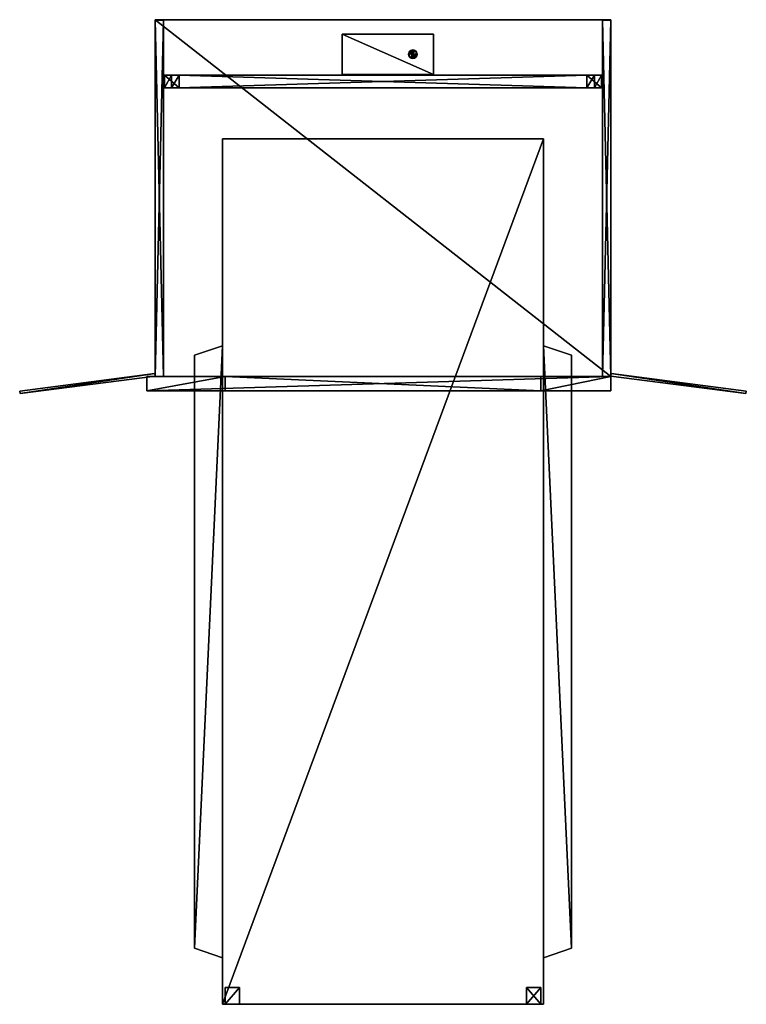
# Model space of a CAD drawing. Extents: x -3.57 to 3.57, y 0 to 9.67.
import ezdxf

# ---------------------------------------------------------------- set-up
doc = ezdxf.new("R2010")
doc.units = 0
doc.header["$MEASUREMENT"] = 0
doc.layers.get('0').update_dxf_attribs({"linetype": 'CONTINUOUS'})

# ---------------------------------------------------------------- blocks, each defined once
blk = doc.blocks.new('*U17')
at = {"color": 18}
for points in [[(-1.5497, 6.1657, -1.4914), (-2.317, 6.1657, -1.4914)], [(-2.317, 6.1657, -1.4914), (-2.317, 6.1657, 1.4914)], [(-2.317, 6.1657, 1.4914), (2.2372, 6.1657, 1.4914)], [(-2.317, 6.0246, -1.4914), (-2.317, 6.1657, -1.4914)], [(-2.317, 6.0246, 1.4914), (-2.317, 6.1657, 1.4914)], [(1.5497, 6.1657, -1.7676), (-1.5497, 6.1657, -1.7676)], [(-1.5497, 6.1657, -1.7676), (-1.5497, 6.1657, -1.4914)], [(-1.5497, 6.0246, -1.7676), (-1.5497, 6.1657, -1.7676)], [(-1.5497, 6.1657, -1.4914), (-1.5497, 6.0246, -1.4914)], [(2.2372, 6.1657, -1.4914), (1.5497, 6.1657, -1.4914)], [(1.5497, 6.1657, -1.4914), (1.5497, 6.1657, -1.7676)], [(1.5497, 6.0246, -1.4914), (1.5497, 6.1657, -1.4914)], [(1.5497, 6.0246, -1.7676), (1.5497, 6.1657, -1.7676)], [(2.2372, 6.1657, 1.4914), (2.2372, 6.1657, -1.4914)], [(2.2372, 6.1657, 1.4914), (2.2372, 6.0246, 1.4914)], [(2.2372, 6.0246, -1.4914), (2.2372, 6.1657, -1.4914)], [(2.2372, 6.0246, 1.4914), (-2.317, 6.0246, 1.4914)], [(-2.317, 6.0246, 1.4914), (-2.317, 6.0246, -1.4914)], [(-2.317, 6.0246, -1.4914), (-1.5497, 6.0246, -1.4914)], [(-1.5497, 6.0246, -1.4914), (-1.5497, 6.0246, -1.7676)], [(-1.5497, 6.0246, -1.7676), (1.5497, 6.0246, -1.7676)], [(1.5497, 6.0246, -1.7676), (1.5497, 6.0246, -1.4914)], [(1.5497, 6.0246, -1.4914), (2.2372, 6.0246, -1.4914)], [(2.2372, 6.0246, -1.4914), (2.2372, 6.0246, 1.4914)]]:
    blk.add_polyline3d(points, dxfattribs=at)
blk = doc.blocks.new('*U16')
blk.add_blockref('*U17', (0, 0))
at = {"color": 7}
mesh = blk.add_polyface(dxfattribs=at)
corners = [(2.2372, 6.1657, 1.4914), (2.2372, 6.1657, -1.4914), (1.5497, 6.1657, -1.4914), (1.5497, 6.1657, -1.7676), (-1.5497, 6.1657, -1.7676), (-1.5497, 6.1657, -1.4914), (-2.317, 6.1657, -1.4914), (-2.317, 6.1657, 1.4914), (2.2372, 6.0246, 1.4914), (-2.317, 6.0246, 1.4914), (-2.317, 6.0246, -1.4914), (-1.5497, 6.0246, -1.4914), (-1.5497, 6.0246, -1.7676), (1.5497, 6.0246, -1.7676), (1.5497, 6.0246, -1.4914), (2.2372, 6.0246, -1.4914), (2.2372, 6.1657, -1.4914), (2.2372, 6.1657, 1.4914), (2.2372, 6.0246, 1.4914), (2.2372, 6.0246, -1.4914), (1.5497, 6.1657, -1.4914), (2.2372, 6.1657, -1.4914), (2.2372, 6.0246, -1.4914), (1.5497, 6.0246, -1.4914), (1.5497, 6.1657, -1.7676), (1.5497, 6.1657, -1.4914), (1.5497, 6.0246, -1.4914), (1.5497, 6.0246, -1.7676), (-1.5497, 6.1657, -1.7676), (1.5497, 6.1657, -1.7676), (1.5497, 6.0246, -1.7676), (-1.5497, 6.0246, -1.7676), (-1.5497, 6.1657, -1.4914), (-1.5497, 6.1657, -1.7676), (-1.5497, 6.0246, -1.7676), (-1.5497, 6.0246, -1.4914), (-2.317, 6.1657, -1.4914), (-1.5497, 6.1657, -1.4914), (-1.5497, 6.0246, -1.4914), (-2.317, 6.0246, -1.4914), (-2.317, 6.1657, 1.4914), (-2.317, 6.1657, -1.4914), (-2.317, 6.0246, -1.4914), (-2.317, 6.0246, 1.4914), (2.2372, 6.1657, 1.4914), (-2.317, 6.1657, 1.4914), (-2.317, 6.0246, 1.4914), (2.2372, 6.0246, 1.4914)]
mesh.append_faces([[corners[k] for k in face] for face in [(0, 2, 5), (2, 0, 1), (7, 5, 6), (5, 7, 0), (2, 4, 5), (3, 4, 2), (12, 13, 14), (14, 8, 11), (8, 14, 15), (11, 9, 10), (9, 11, 8), (14, 11, 12), (16, 17, 18), (18, 19, 16), (20, 21, 23), (22, 23, 21), (24, 25, 26), (26, 27, 24), (28, 29, 30), (30, 31, 28), (32, 33, 34), (34, 35, 32), (36, 37, 39), (38, 39, 37), (40, 41, 42), (42, 43, 40), (44, 45, 46), (46, 47, 44)]], dxfattribs={"color": 7})
blk = doc.blocks.new('490')
blk.add_blockref('*U16', (0, 0))
blk = doc.blocks.new('*U20')
at = {"color": 18}
for points in [[(1.5743, 8.5, -1.7676), (-1.5743, 8.5, -1.7676)], [(-1.5743, 8.5, -1.7676), (-1.5743, 0, -1.7676)], [(-1.5743, 0, -2.4612), (-1.5743, 8.5, -2.4612)], [(-1.5743, 8.5, -2.4612), (1.5743, 8.5, -2.4612)], [(-1.5743, 8.5, -2.4612), (-1.5743, 8.5, -1.7676)], [(1.5743, 0, -1.7676), (1.5743, 8.5, -1.7676)], [(1.5743, 8.5, -2.4612), (1.5743, 0, -2.4612)], [(1.5743, 8.5, -2.4612), (1.5743, 8.5, -1.7676)], [(-1.5743, 0, -1.7676), (1.5743, 0, -1.7676)], [(1.5743, 0, -2.4612), (-1.5743, 0, -2.4612)], [(-1.5743, 0, -2.4612), (-1.5743, 0, -1.7676)], [(1.5743, 0, -1.7676), (1.5743, 0, -2.4612)]]:
    blk.add_polyline3d(points, dxfattribs=at)
blk = doc.blocks.new('*U19')
blk.add_blockref('*U20', (0, 0))
at = {"color": 7}
mesh = blk.add_polyface(dxfattribs=at)
corners = [(1.5743, 0, -1.7676), (1.5743, 8.5, -1.7676), (-1.5743, 8.5, -1.7676), (-1.5743, 0, -1.7676), (1.5743, 0, -2.4612), (-1.5743, 0, -2.4612), (-1.5743, 8.5, -2.4612), (1.5743, 8.5, -2.4612), (1.5743, 8.5, -1.7676), (1.5743, 0, -1.7676), (1.5743, 0, -2.4612), (1.5743, 8.5, -2.4612), (-1.5743, 8.5, -1.7676), (1.5743, 8.5, -1.7676), (1.5743, 8.5, -2.4612), (-1.5743, 8.5, -2.4612), (-1.5743, 0, -1.7676), (-1.5743, 8.5, -1.7676), (-1.5743, 8.5, -2.4612), (-1.5743, 0, -2.4612), (1.5743, 0, -1.7676), (-1.5743, 0, -1.7676), (-1.5743, 0, -2.4612), (1.5743, 0, -2.4612)]
mesh.append_faces([[corners[k] for k in face] for face in [(3, 0, 1), (1, 2, 3), (6, 7, 5), (4, 5, 7), (8, 9, 11), (10, 11, 9), (12, 13, 14), (14, 15, 12), (16, 17, 18), (18, 19, 16), (20, 21, 22), (22, 23, 20)]], dxfattribs={"color": 7})
blk = doc.blocks.new('493')
blk.add_blockref('*U19', (0, 0))
blk = doc.blocks.new('*U23')
at = {"color": 18}
for points in [[(2.2372, 9.6703, -1.4914), (-2.2372, 9.6703, -1.4914)], [(-2.2372, 9.6703, -1.4914), (-2.2372, 9.6703, -1.4081)], [(-2.2372, 9.6703, -1.4081), (2.2372, 9.6703, -1.4081)], [(2.2372, 9.6703, 1.4081), (-2.2372, 9.6703, 1.4081)], [(-2.2372, 9.6703, 1.4081), (-2.2372, 9.6703, 1.4914)], [(-2.2372, 9.6703, 1.4914), (2.2372, 9.6703, 1.4914)], [(-2.2372, 6.1657, -1.4914), (-2.2372, 9.6703, -1.4914)], [(-2.2372, 9.6703, -1.4081), (-2.2372, 6.1657, -1.4081)], [(-2.2372, 6.1657, 1.4081), (-2.2372, 9.6703, 1.4081)], [(-2.2372, 9.6703, 1.4914), (-2.2372, 6.1657, 1.4914)], [(2.2372, 9.6703, -1.4081), (2.2372, 9.6703, -1.4914)], [(2.2372, 9.6703, 1.4914), (2.2372, 9.6703, 1.4081)], [(2.2372, 9.6703, -1.4914), (2.2372, 6.1657, -1.4914)], [(2.2372, 6.1657, -1.4081), (2.2372, 9.6703, -1.4081)], [(2.2372, 9.6703, 1.4914), (2.2372, 6.1657, 1.4914)], [(2.2372, 6.1657, 1.4081), (2.2372, 9.6703, 1.4081)], [(2.2372, 6.1657, -1.4081), (-2.2372, 6.1657, -1.4081)], [(-2.2372, 6.1657, -1.4081), (-2.2372, 6.1657, -1.4914)], [(-2.2372, 6.1657, -1.4914), (2.2372, 6.1657, -1.4914)], [(2.2372, 6.1657, 1.4914), (-2.2372, 6.1657, 1.4914)], [(-2.2372, 6.1657, 1.4914), (-2.2372, 6.1657, 1.4081)], [(-2.2372, 6.1657, 1.4081), (2.2372, 6.1657, 1.4081)], [(2.2372, 6.1657, -1.4914), (2.2372, 6.1657, -1.4081)], [(2.2372, 6.1657, 1.4081), (2.2372, 6.1657, 1.4914)]]:
    blk.add_polyline3d(points, dxfattribs=at)
blk = doc.blocks.new('*U22')
blk.add_blockref('*U23', (0, 0))
at = {"color": 7}
mesh = blk.add_polyface(dxfattribs=at)
corners = [(2.2372, 9.6703, -1.4914), (-2.2372, 9.6703, -1.4914), (-2.2372, 9.6703, -1.4081), (2.2372, 9.6703, -1.4081), (2.2372, 9.6703, 1.4914), (2.2372, 9.6703, 1.4081), (-2.2372, 9.6703, 1.4081), (-2.2372, 9.6703, 1.4914), (2.2372, 6.1657, -1.4914), (2.2372, 6.1657, -1.4081), (-2.2372, 6.1657, -1.4081), (-2.2372, 6.1657, -1.4914), (2.2372, 6.1657, 1.4914), (-2.2372, 6.1657, 1.4914), (-2.2372, 6.1657, 1.4081), (2.2372, 6.1657, 1.4081), (-2.2372, 9.6703, -1.4914), (2.2372, 9.6703, -1.4914), (2.2372, 6.1657, -1.4914), (-2.2372, 6.1657, -1.4914), (-2.2372, 9.6703, -1.4081), (-2.2372, 9.6703, -1.4914), (-2.2372, 6.1657, -1.4914), (-2.2372, 6.1657, -1.4081), (2.2372, 9.6703, -1.4081), (-2.2372, 9.6703, -1.4081), (-2.2372, 6.1657, -1.4081), (2.2372, 6.1657, -1.4081), (2.2372, 9.6703, -1.4914), (2.2372, 9.6703, -1.4081), (2.2372, 6.1657, -1.4081), (2.2372, 6.1657, -1.4914), (2.2372, 9.6703, 1.4081), (2.2372, 9.6703, 1.4914), (2.2372, 6.1657, 1.4914), (2.2372, 6.1657, 1.4081), (-2.2372, 9.6703, 1.4081), (2.2372, 9.6703, 1.4081), (2.2372, 6.1657, 1.4081), (-2.2372, 6.1657, 1.4081), (-2.2372, 9.6703, 1.4914), (-2.2372, 9.6703, 1.4081), (-2.2372, 6.1657, 1.4081), (-2.2372, 6.1657, 1.4914), (2.2372, 9.6703, 1.4914), (-2.2372, 9.6703, 1.4914), (-2.2372, 6.1657, 1.4914), (2.2372, 6.1657, 1.4914)]
mesh.append_faces([[corners[k] for k in face] for face in [(3, 0, 2), (1, 2, 0), (4, 5, 6), (6, 7, 4), (10, 11, 9), (8, 9, 11), (13, 14, 15), (15, 12, 13), (16, 17, 18), (18, 19, 16), (20, 21, 22), (22, 23, 20), (24, 25, 27), (26, 27, 25), (28, 29, 30), (30, 31, 28), (32, 33, 35), (34, 35, 33), (36, 37, 38), (38, 39, 36), (40, 41, 43), (42, 43, 41), (44, 45, 47), (46, 47, 45)]], dxfattribs={"color": 7})
blk = doc.blocks.new('496')
blk.add_blockref('*U22', (0, 0))
blk = doc.blocks.new('*U26')
at = {"color": 18}
for points in [[(2.2408, 6.1938, 1.4914), (2.2377, 6.1696, 1.4914)], [(2.2377, 6.1696, -1.5467), (2.2408, 6.1938, -1.5467)], [(3.5658, 6.0228, 1.4914), (2.2408, 6.1938, 1.4914)], [(2.2408, 6.1938, -1.5467), (3.5658, 6.0228, -1.5467)], [(2.2408, 6.1938, -1.5467), (2.2408, 6.1938, 1.4914)], [(2.2377, 6.1696, 1.4914), (3.5629, 6, 1.4914)], [(3.5629, 6, -1.5467), (2.2377, 6.1696, -1.5467)], [(2.2377, 6.1696, 1.4914), (2.2377, 6.1696, -1.5467)], [(3.5629, 6, 1.4914), (3.5658, 6.0228, 1.4914)], [(3.5658, 6.0228, -1.5467), (3.5629, 6, -1.5467)], [(3.5629, 6, -1.5467), (3.5629, 6, 1.4914)], [(3.5658, 6.0228, 1.4914), (3.5658, 6.0228, -1.5467)]]:
    blk.add_polyline3d(points, dxfattribs=at)
blk = doc.blocks.new('*U25')
blk.add_blockref('*U26', (0, 0))
at = {"color": 7}
mesh = blk.add_polyface(dxfattribs=at)
corners = [(3.5658, 6.0228, 1.4914), (2.2408, 6.1938, 1.4914), (2.2377, 6.1696, 1.4914), (3.5629, 6, 1.4914), (3.5658, 6.0228, -1.5467), (3.5629, 6, -1.5467), (2.2377, 6.1696, -1.5467), (2.2408, 6.1938, -1.5467), (2.2408, 6.1938, 1.4914), (3.5658, 6.0228, 1.4914), (3.5658, 6.0228, -1.5467), (2.2408, 6.1938, -1.5467), (2.2377, 6.1696, 1.4914), (2.2408, 6.1938, 1.4914), (2.2408, 6.1938, -1.5467), (2.2377, 6.1696, -1.5467), (3.5629, 6, 1.4914), (2.2377, 6.1696, 1.4914), (2.2377, 6.1696, -1.5467), (3.5629, 6, -1.5467), (3.5658, 6.0228, 1.4914), (3.5629, 6, 1.4914), (3.5629, 6, -1.5467), (3.5658, 6.0228, -1.5467)]
mesh.append_faces([[corners[k] for k in face] for face in [(3, 0, 1), (1, 2, 3), (6, 7, 5), (4, 5, 7), (8, 9, 10), (10, 11, 8), (12, 13, 15), (14, 15, 13), (16, 17, 18), (18, 19, 16), (20, 21, 23), (22, 23, 21)]], dxfattribs={"color": 7})
blk = doc.blocks.new('499')
blk.add_blockref('*U25', (0, 0))
blk = doc.blocks.new('*U29')
at = {"color": 18}
for points in [[(-1.4086, 0.1657, 1.0274), (-1.5497, 0.1657, 1.0274)], [(-1.5497, 0.1657, 1.0274), (-1.5497, 0, 1.0274)], [(-1.5497, 0, -1.7676), (-1.5497, 0.1657, -1.7676)], [(-1.5497, 0.1657, -1.7676), (-1.4086, 0.1657, -1.7676)], [(-1.5497, 0.1657, -1.7676), (-1.5497, 0.1657, 1.0274)], [(-1.4086, 0, 1.0274), (-1.4086, 0.1657, 1.0274)], [(-1.4086, 0.1657, -1.7676), (-1.4086, 0, -1.7676)], [(-1.4086, 0.1657, 1.0274), (-1.4086, 0.1657, -1.7676)], [(1.4086, 0.1657, 1.0274), (1.4086, 0, 1.0274)], [(1.5497, 0.1657, 1.0274), (1.4086, 0.1657, 1.0274)], [(1.4086, 0.1657, -1.7676), (1.5497, 0.1657, -1.7676)], [(1.4086, 0, -1.7676), (1.4086, 0.1657, -1.7676)], [(1.4086, 0.1657, 1.0274), (1.4086, 0.1657, -1.7676)], [(1.5497, 0, 1.0274), (1.5497, 0.1657, 1.0274)], [(1.5497, 0.1657, -1.7676), (1.5497, 0, -1.7676)], [(1.5497, 0.1657, -1.7676), (1.5497, 0.1657, 1.0274)], [(-1.5497, 0, 1.0274), (-1.4086, 0, 1.0274)], [(-1.4086, 0, -1.7676), (-1.5497, 0, -1.7676)], [(-1.5497, 0, -1.7676), (-1.5497, 0, 1.0274)], [(-1.4086, 0, -1.7676), (-1.4086, 0, 1.0274)], [(1.4086, 0, 1.0274), (1.5497, 0, 1.0274)], [(1.5497, 0, -1.7676), (1.4086, 0, -1.7676)], [(1.4086, 0, -1.7676), (1.4086, 0, 1.0274)], [(1.5497, 0, -1.7676), (1.5497, 0, 1.0274)]]:
    blk.add_polyline3d(points, dxfattribs=at)
blk = doc.blocks.new('*U28')
blk.add_blockref('*U29', (0, 0))
at = {"color": 7}
mesh = blk.add_polyface(dxfattribs=at)
corners = [(1.4086, 0.1657, 1.0274), (1.4086, 0, 1.0274), (1.5497, 0, 1.0274), (1.5497, 0.1657, 1.0274), (-1.4086, 0.1657, 1.0274), (-1.5497, 0.1657, 1.0274), (-1.5497, 0, 1.0274), (-1.4086, 0, 1.0274), (1.4086, 0.1657, -1.7676), (1.5497, 0.1657, -1.7676), (1.5497, 0, -1.7676), (1.4086, 0, -1.7676), (-1.4086, 0.1657, -1.7676), (-1.4086, 0, -1.7676), (-1.5497, 0, -1.7676), (-1.5497, 0.1657, -1.7676), (1.4086, 0, 1.0274), (1.4086, 0.1657, 1.0274), (1.4086, 0.1657, -1.7676), (1.4086, 0, -1.7676), (1.5497, 0, 1.0274), (1.4086, 0, 1.0274), (1.4086, 0, -1.7676), (1.5497, 0, -1.7676), (1.5497, 0.1657, 1.0274), (1.5497, 0, 1.0274), (1.5497, 0, -1.7676), (1.5497, 0.1657, -1.7676), (1.4086, 0.1657, 1.0274), (1.5497, 0.1657, 1.0274), (1.5497, 0.1657, -1.7676), (1.4086, 0.1657, -1.7676), (-1.5497, 0.1657, 1.0274), (-1.4086, 0.1657, 1.0274), (-1.4086, 0.1657, -1.7676), (-1.5497, 0.1657, -1.7676), (-1.5497, 0, 1.0274), (-1.5497, 0.1657, 1.0274), (-1.5497, 0.1657, -1.7676), (-1.5497, 0, -1.7676), (-1.4086, 0, 1.0274), (-1.5497, 0, 1.0274), (-1.5497, 0, -1.7676), (-1.4086, 0, -1.7676), (-1.4086, 0.1657, 1.0274), (-1.4086, 0, 1.0274), (-1.4086, 0, -1.7676), (-1.4086, 0.1657, -1.7676)]
mesh.append_faces([[corners[k] for k in face] for face in [(3, 0, 2), (1, 2, 0), (4, 5, 6), (6, 7, 4), (10, 11, 9), (8, 9, 11), (13, 14, 12), (15, 12, 14), (16, 17, 18), (18, 19, 16), (20, 21, 22), (22, 23, 20), (24, 25, 26), (26, 27, 24), (28, 29, 30), (30, 31, 28), (32, 33, 34), (34, 35, 32), (36, 37, 39), (38, 39, 37), (40, 41, 43), (42, 43, 41), (44, 45, 47), (46, 47, 45)]], dxfattribs={"color": 7})
blk = doc.blocks.new('502')
blk.add_blockref('*U28', (0, 0))
blk = doc.blocks.new('*U32')
at = {"color": 18}
for points in [[(1.8505, 6.3764, -1.8536), (1.5743, 6.4661, -1.8536)], [(1.5743, 6.4661, -1.8536), (1.5743, 0.4557, -1.8536)], [(1.5743, 0.4557, -2.0443), (1.5743, 6.4661, -2.0443)], [(1.5743, 6.4661, -2.0443), (1.8505, 6.3764, -2.0443)], [(1.5743, 6.4661, -2.0443), (1.5743, 6.4661, -1.8536)], [(1.8505, 0.5524, -1.8536), (1.8505, 6.3764, -1.8536)], [(1.8505, 6.3764, -2.0443), (1.8505, 0.5524, -2.0443)], [(1.8505, 6.3764, -2.0443), (1.8505, 6.3764, -1.8536)], [(1.5743, 0.4557, -1.8536), (1.8505, 0.5524, -1.8536)], [(1.8505, 0.5524, -2.0443), (1.5743, 0.4557, -2.0443)], [(1.8505, 0.5524, -2.0443), (1.8505, 0.5524, -1.8536)], [(1.5743, 0.4557, -1.8536), (1.5743, 0.4557, -2.0443)]]:
    blk.add_polyline3d(points, dxfattribs=at)
blk = doc.blocks.new('*U31')
blk.add_blockref('*U32', (0, 0))
at = {"color": 7}
mesh = blk.add_polyface(dxfattribs=at)
corners = [(1.5743, 0.4557, -1.8536), (1.8505, 0.5524, -1.8536), (1.8505, 6.3764, -1.8536), (1.5743, 6.4661, -1.8536), (1.5743, 0.4557, -2.0443), (1.5743, 6.4661, -2.0443), (1.8505, 6.3764, -2.0443), (1.8505, 0.5524, -2.0443), (1.8505, 0.5524, -1.8536), (1.5743, 0.4557, -1.8536), (1.5743, 0.4557, -2.0443), (1.8505, 0.5524, -2.0443), (1.8505, 6.3764, -1.8536), (1.8505, 0.5524, -1.8536), (1.8505, 0.5524, -2.0443), (1.8505, 6.3764, -2.0443), (1.5743, 6.4661, -1.8536), (1.8505, 6.3764, -1.8536), (1.8505, 6.3764, -2.0443), (1.5743, 6.4661, -2.0443), (1.5743, 0.4557, -1.8536), (1.5743, 6.4661, -1.8536), (1.5743, 6.4661, -2.0443), (1.5743, 0.4557, -2.0443)]
mesh.append_faces([[corners[k] for k in face] for face in [(0, 1, 3), (2, 3, 1), (5, 6, 7), (7, 4, 5), (8, 9, 11), (10, 11, 9), (12, 13, 15), (14, 15, 13), (16, 17, 19), (18, 19, 17), (20, 21, 22), (22, 23, 20)]], dxfattribs={"color": 7})
blk = doc.blocks.new('505')
blk.add_blockref('*U31', (0, 0))
blk = doc.blocks.new('*U35')
at = {"color": 18}
for points in [[(-1.5743, 6.4661, -1.8536), (-1.8505, 6.3764, -1.8536)], [(-1.8505, 6.3764, -2.0443), (-1.5743, 6.4661, -2.0443)], [(-1.5743, 0.4557, -1.8536), (-1.5743, 6.4661, -1.8536)], [(-1.5743, 6.4661, -2.0443), (-1.5743, 0.4557, -2.0443)], [(-1.5743, 6.4661, -1.8536), (-1.5743, 6.4661, -2.0443)], [(-1.8505, 6.3764, -1.8536), (-1.8505, 0.5524, -1.8536)], [(-1.8505, 0.5524, -2.0443), (-1.8505, 6.3764, -2.0443)], [(-1.8505, 6.3764, -1.8536), (-1.8505, 6.3764, -2.0443)], [(-1.8505, 0.5524, -1.8536), (-1.5743, 0.4557, -1.8536)], [(-1.5743, 0.4557, -2.0443), (-1.8505, 0.5524, -2.0443)], [(-1.8505, 0.5524, -1.8536), (-1.8505, 0.5524, -2.0443)], [(-1.5743, 0.4557, -2.0443), (-1.5743, 0.4557, -1.8536)]]:
    blk.add_polyline3d(points, dxfattribs=at)
blk = doc.blocks.new('*U34')
blk.add_blockref('*U35', (0, 0))
at = {"color": 7}
mesh = blk.add_polyface(dxfattribs=at)
corners = [(-1.5743, 0.4557, -1.8536), (-1.5743, 6.4661, -1.8536), (-1.8505, 6.3764, -1.8536), (-1.8505, 0.5524, -1.8536), (-1.5743, 0.4557, -2.0443), (-1.8505, 0.5524, -2.0443), (-1.8505, 6.3764, -2.0443), (-1.5743, 6.4661, -2.0443), (-1.5743, 6.4661, -1.8536), (-1.5743, 0.4557, -1.8536), (-1.5743, 0.4557, -2.0443), (-1.5743, 6.4661, -2.0443), (-1.8505, 6.3764, -1.8536), (-1.5743, 6.4661, -1.8536), (-1.5743, 6.4661, -2.0443), (-1.8505, 6.3764, -2.0443), (-1.8505, 0.5524, -1.8536), (-1.8505, 6.3764, -1.8536), (-1.8505, 6.3764, -2.0443), (-1.8505, 0.5524, -2.0443), (-1.5743, 0.4557, -1.8536), (-1.8505, 0.5524, -1.8536), (-1.8505, 0.5524, -2.0443), (-1.5743, 0.4557, -2.0443)]
mesh.append_faces([[corners[k] for k in face] for face in [(3, 0, 1), (1, 2, 3), (6, 7, 5), (4, 5, 7), (8, 9, 10), (10, 11, 8), (12, 13, 14), (14, 15, 12), (16, 17, 18), (18, 19, 16), (20, 21, 23), (22, 23, 21)]], dxfattribs={"color": 7})
blk = doc.blocks.new('508')
blk.add_blockref('*U34', (0, 0))
blk = doc.blocks.new('*U38')
at = {"color": 18}
for points in [[(0.4947, 9.5269, -1.3977), (-0.4012, 9.5269, -1.3977)], [(-0.4012, 9.5269, -1.3977), (-0.4012, 9.1311, -1.3977)], [(-0.4012, 9.1311, -1.4081), (-0.4012, 9.5269, -1.4081)], [(-0.4012, 9.5269, -1.4081), (0.4947, 9.5269, -1.4081)], [(-0.4012, 9.5269, -1.4081), (-0.4012, 9.5269, -1.3977)], [(0.4947, 9.1311, -1.3977), (0.4947, 9.5269, -1.3977)], [(0.4947, 9.5269, -1.4081), (0.4947, 9.1311, -1.4081)], [(0.4947, 9.5269, -1.3977), (0.4947, 9.5269, -1.4081)], [(-0.4012, 9.1311, -1.3977), (0.4947, 9.1311, -1.3977)], [(0.4947, 9.1311, -1.4081), (-0.4012, 9.1311, -1.4081)], [(-0.4012, 9.1311, -1.4081), (-0.4012, 9.1311, -1.3977)], [(0.4947, 9.1311, -1.4081), (0.4947, 9.1311, -1.3977)]]:
    blk.add_polyline3d(points, dxfattribs=at)
blk = doc.blocks.new('*U37')
blk.add_blockref('*U38', (0, 0))
at = {"color": 9}
mesh = blk.add_polyface(dxfattribs=at)
corners = [(0.4947, 9.5269, -1.3977), (-0.4012, 9.5269, -1.3977), (-0.4012, 9.1311, -1.3977), (0.4947, 9.1311, -1.3977), (0.4947, 9.5269, -1.4081), (0.4947, 9.1311, -1.4081), (-0.4012, 9.1311, -1.4081), (-0.4012, 9.5269, -1.4081), (-0.4012, 9.5269, -1.3977), (0.4947, 9.5269, -1.3977), (0.4947, 9.5269, -1.4081), (-0.4012, 9.5269, -1.4081), (-0.4012, 9.1311, -1.3977), (-0.4012, 9.5269, -1.3977), (-0.4012, 9.5269, -1.4081), (-0.4012, 9.1311, -1.4081), (0.4947, 9.1311, -1.3977), (-0.4012, 9.1311, -1.3977), (-0.4012, 9.1311, -1.4081), (0.4947, 9.1311, -1.4081), (0.4947, 9.5269, -1.3977), (0.4947, 9.1311, -1.3977), (0.4947, 9.1311, -1.4081), (0.4947, 9.5269, -1.4081)]
mesh.append_faces([[corners[k] for k in face] for face in [(3, 0, 1), (1, 2, 3), (6, 7, 5), (4, 5, 7), (8, 9, 10), (10, 11, 8), (12, 13, 14), (14, 15, 12), (16, 17, 18), (18, 19, 16), (20, 21, 22), (22, 23, 20)]], dxfattribs={"color": 9})
blk = doc.blocks.new('511')
blk.add_blockref('*U37', (0, 0))
blk = doc.blocks.new('*U41')
at = {"color": 18}
for points in [[(0.2512, 9.3321, -1.3647), (0.2512, 9.3321, -1.3977)], [(0.3346, 9.3321, -1.3977), (0.3346, 9.3321, -1.3647)]]:
    blk.add_polyline3d(points, dxfattribs=at)
at = {"color": 18, "extrusion": (0, 0, -1)}
for start, end in [(359.99957, 180.00043), (180.00088, 359.99912)]:
    blk.add_arc((-0.2929, 9.3321, 1.3647), 0.0417, start, end, dxfattribs=at)
at = {"color": 18}
for start, end in [(359.99957, 180.00043), (180.00088, 359.99912)]:
    blk.add_arc((0.2929, 9.3321, -1.3977), 0.0417, start, end, dxfattribs=at)
blk = doc.blocks.new('*U40')
blk.add_blockref('*U41', (0, 0))
at = {"color": 12}
mesh = blk.add_polyface(dxfattribs=at)
corners = [(0.3037, 9.2919, -1.3647), (0.3137, 9.296, -1.3647), (0.3224, 9.3026, -1.3647), (0.329, 9.3113, -1.3647), (0.3331, 9.3213, -1.3647), (0.3346, 9.3321, -1.3647), (0.3331, 9.3429, -1.3647), (0.329, 9.3529, -1.3647), (0.3224, 9.3616, -1.3647), (0.3137, 9.3682, -1.3647), (0.3037, 9.3724, -1.3647), (0.2929, 9.3738, -1.3647), (0.2821, 9.3724, -1.3647), (0.2721, 9.3682, -1.3647), (0.2634, 9.3616, -1.3647), (0.2568, 9.3529, -1.3647), (0.2526, 9.3429, -1.3647), (0.2512, 9.3321, -1.3647), (0.2526, 9.3213, -1.3647), (0.2568, 9.3113, -1.3647), (0.2634, 9.3026, -1.3647), (0.2721, 9.296, -1.3647), (0.2821, 9.2919, -1.3647), (0.2929, 9.2904, -1.3647), (0.3037, 9.3724, -1.3977), (0.3137, 9.3682, -1.3977), (0.3224, 9.3616, -1.3977), (0.329, 9.3529, -1.3977), (0.3331, 9.3429, -1.3977), (0.3346, 9.3321, -1.3977), (0.3331, 9.3213, -1.3977), (0.329, 9.3113, -1.3977), (0.3224, 9.3026, -1.3977), (0.3137, 9.296, -1.3977), (0.3037, 9.2919, -1.3977), (0.2929, 9.2904, -1.3977), (0.2821, 9.2919, -1.3977), (0.2721, 9.296, -1.3977), (0.2634, 9.3026, -1.3977), (0.2568, 9.3113, -1.3977), (0.2526, 9.3213, -1.3977), (0.2512, 9.3321, -1.3977), (0.2526, 9.3429, -1.3977), (0.2568, 9.3529, -1.3977), (0.2634, 9.3616, -1.3977), (0.2721, 9.3682, -1.3977), (0.2821, 9.3724, -1.3977), (0.2929, 9.3738, -1.3977), (0.2512, 9.3321, -1.3977), (0.2526, 9.3213, -1.3977), (0.2568, 9.3113, -1.3977), (0.2634, 9.3026, -1.3977), (0.2721, 9.296, -1.3977), (0.2821, 9.2919, -1.3977), (0.2929, 9.2904, -1.3977), (0.3037, 9.2919, -1.3977), (0.3137, 9.296, -1.3977), (0.3224, 9.3026, -1.3977), (0.329, 9.3113, -1.3977), (0.3331, 9.3213, -1.3977), (0.3346, 9.3321, -1.3977), (0.3346, 9.3321, -1.3647), (0.3331, 9.3213, -1.3647), (0.329, 9.3113, -1.3647), (0.3224, 9.3026, -1.3647), (0.3137, 9.296, -1.3647), (0.3037, 9.2919, -1.3647), (0.2929, 9.2904, -1.3647), (0.2821, 9.2919, -1.3647), (0.2721, 9.296, -1.3647), (0.2634, 9.3026, -1.3647), (0.2568, 9.3113, -1.3647), (0.2526, 9.3213, -1.3647), (0.2512, 9.3321, -1.3647), (0.2526, 9.3429, -1.3647), (0.2568, 9.3529, -1.3647), (0.2634, 9.3616, -1.3647), (0.2721, 9.3682, -1.3647), (0.2821, 9.3724, -1.3647), (0.2929, 9.3738, -1.3647), (0.3037, 9.3724, -1.3647), (0.3137, 9.3682, -1.3647), (0.3224, 9.3616, -1.3647), (0.329, 9.3529, -1.3647), (0.3331, 9.3429, -1.3647), (0.3346, 9.3321, -1.3647), (0.3346, 9.3321, -1.3977), (0.3331, 9.3429, -1.3977), (0.329, 9.3529, -1.3977), (0.3224, 9.3616, -1.3977), (0.3137, 9.3682, -1.3977), (0.3037, 9.3724, -1.3977), (0.2929, 9.3738, -1.3977), (0.2821, 9.3724, -1.3977), (0.2721, 9.3682, -1.3977), (0.2634, 9.3616, -1.3977), (0.2568, 9.3529, -1.3977), (0.2526, 9.3429, -1.3977)]
mesh.append_faces([[corners[k] for k in face] for face in [(0, 1, 2), (0, 2, 5), (5, 2, 4), (4, 2, 3), (0, 5, 6), (0, 6, 7), (0, 7, 10), (10, 7, 8), (10, 8, 9), (0, 10, 12), (12, 10, 11), (0, 12, 22), (22, 12, 19), (19, 12, 17), (17, 12, 14), (14, 12, 13), (17, 14, 16), (16, 14, 15), (19, 17, 18), (22, 19, 20), (22, 20, 21), (0, 22, 23), (24, 25, 26), (24, 26, 27), (24, 27, 34), (34, 27, 28), (34, 28, 29), (34, 29, 32), (32, 29, 30), (32, 30, 31), (34, 32, 33), (24, 34, 46), (46, 34, 36), (36, 34, 35), (46, 36, 39), (39, 36, 38), (38, 36, 37), (46, 39, 41), (41, 39, 40), (46, 41, 44), (44, 41, 42), (44, 42, 43), (46, 44, 45), (24, 46, 47), (48, 49, 72), (72, 49, 71), (71, 49, 50), (71, 50, 70), (70, 50, 51), (70, 51, 69), (69, 51, 52), (69, 52, 68), (68, 52, 53), (68, 53, 67), (67, 53, 54), (67, 54, 66), (66, 54, 55), (66, 55, 65), (65, 55, 56), (65, 56, 64), (64, 56, 57), (64, 57, 63), (63, 57, 58), (63, 58, 62), (62, 58, 59), (62, 59, 61), (61, 59, 60), (48, 72, 73), (48, 73, 97), (97, 73, 74), (97, 74, 96), (96, 74, 75), (96, 75, 95), (95, 75, 76), (95, 76, 94), (94, 76, 77), (94, 77, 93), (93, 77, 78), (93, 78, 92), (92, 78, 79), (92, 79, 91), (91, 79, 80), (91, 80, 90), (90, 80, 81), (90, 81, 89), (89, 81, 82), (89, 82, 88), (88, 82, 83), (88, 83, 87), (87, 83, 84), (87, 84, 86), (86, 84, 85)]], dxfattribs={"color": 12})
blk = doc.blocks.new('514')
blk.add_blockref('*U40', (0, 0))
blk = doc.blocks.new('*U44')
at = {"color": 18}
for points in [[(-2.2408, 6.1938, 1.4914), (-3.5658, 6.0228, 1.4914)], [(-3.5658, 6.0228, -1.5467), (-2.2408, 6.1938, -1.5467)], [(-2.2377, 6.1696, 1.4914), (-2.2408, 6.1938, 1.4914)], [(-2.2408, 6.1938, -1.5467), (-2.2377, 6.1696, -1.5467)], [(-2.2408, 6.1938, 1.4914), (-2.2408, 6.1938, -1.5467)], [(-3.5629, 6, 1.4914), (-2.2377, 6.1696, 1.4914)], [(-2.2377, 6.1696, -1.5467), (-3.5629, 6, -1.5467)], [(-2.2377, 6.1696, -1.5467), (-2.2377, 6.1696, 1.4914)], [(-3.5658, 6.0228, 1.4914), (-3.5629, 6, 1.4914)], [(-3.5629, 6, -1.5467), (-3.5658, 6.0228, -1.5467)], [(-3.5658, 6.0228, -1.5467), (-3.5658, 6.0228, 1.4914)], [(-3.5629, 6, 1.4914), (-3.5629, 6, -1.5467)]]:
    blk.add_polyline3d(points, dxfattribs=at)
blk = doc.blocks.new('*U43')
blk.add_blockref('*U44', (0, 0))
at = {"color": 7}
mesh = blk.add_polyface(dxfattribs=at)
corners = [(-3.5658, 6.0228, 1.4914), (-3.5629, 6, 1.4914), (-2.2377, 6.1696, 1.4914), (-2.2408, 6.1938, 1.4914), (-3.5658, 6.0228, -1.5467), (-2.2408, 6.1938, -1.5467), (-2.2377, 6.1696, -1.5467), (-3.5629, 6, -1.5467), (-3.5629, 6, 1.4914), (-3.5658, 6.0228, 1.4914), (-3.5658, 6.0228, -1.5467), (-3.5629, 6, -1.5467), (-2.2377, 6.1696, 1.4914), (-3.5629, 6, 1.4914), (-3.5629, 6, -1.5467), (-2.2377, 6.1696, -1.5467), (-2.2408, 6.1938, 1.4914), (-2.2377, 6.1696, 1.4914), (-2.2377, 6.1696, -1.5467), (-2.2408, 6.1938, -1.5467), (-3.5658, 6.0228, 1.4914), (-2.2408, 6.1938, 1.4914), (-2.2408, 6.1938, -1.5467), (-3.5658, 6.0228, -1.5467)]
mesh.append_faces([[corners[k] for k in face] for face in [(3, 0, 1), (1, 2, 3), (6, 7, 5), (4, 5, 7), (8, 9, 11), (10, 11, 9), (12, 13, 15), (14, 15, 13), (16, 17, 18), (18, 19, 16), (20, 21, 22), (22, 23, 20)]], dxfattribs={"color": 7})
blk = doc.blocks.new('517')
blk.add_blockref('*U43', (0, 0))
blk = doc.blocks.new('489')
for name in ['496', '511', '514', '493', '508', '505', '517', '499', '490', '502']:
    blk.add_blockref(name, (0, 0))
blk = doc.blocks.new('488')
blk.add_blockref('489', (0, 0))
blk = doc.blocks.new('487')
blk.add_blockref('488', (0, 0))
blk = doc.blocks.new('*U4')
at = {"color": 18}
for points in [[(-1.408, 3.5, -0.0417), (1.408, 3.5, -0.0417)], [(-1.408, 3.5, 0.0417), (-1.408, 3.5, -0.0417)], [(1.408, 3.5, 0.0417), (-1.408, 3.5, 0.0417)], [(-1.408, 3.5, -0.0417), (-1.408, 0, -0.0417)], [(-1.408, 3.5, 0.0417), (-1.408, 0, 0.0417)], [(1.408, 3.5, -0.0417), (1.408, 3.5, 0.0417)], [(1.408, 0, -0.0417), (1.408, 3.5, -0.0417)], [(1.408, 3.5, 0.0417), (1.408, 0, 0.0417)], [(1.408, 0, 0.0417), (-1.408, 0, 0.0417)], [(-1.408, 0, 0.0417), (-1.408, 0, -0.0417)], [(-1.408, 0, -0.0417), (1.408, 0, -0.0417)], [(1.408, 0, -0.0417), (1.408, 0, 0.0417)]]:
    blk.add_polyline3d(points, dxfattribs=at)
blk = doc.blocks.new('*U3')
blk.add_blockref('*U4', (0, 0))
at = {"color": 7}
mesh = blk.add_polyface(dxfattribs=at)
corners = [(1.408, 3.5, -0.0417), (-1.408, 3.5, -0.0417), (-1.408, 3.5, 0.0417), (1.408, 3.5, 0.0417), (1.408, 0, -0.0417), (1.408, 0, 0.0417), (-1.408, 0, 0.0417), (-1.408, 0, -0.0417), (-1.408, 3.5, -0.0417), (1.408, 3.5, -0.0417), (1.408, 0, -0.0417), (-1.408, 0, -0.0417), (-1.408, 3.5, 0.0417), (-1.408, 3.5, -0.0417), (-1.408, 0, -0.0417), (-1.408, 0, 0.0417), (1.408, 3.5, 0.0417), (-1.408, 3.5, 0.0417), (-1.408, 0, 0.0417), (1.408, 0, 0.0417), (1.408, 3.5, -0.0417), (1.408, 3.5, 0.0417), (1.408, 0, 0.0417), (1.408, 0, -0.0417)]
mesh.append_faces([[corners[k] for k in face] for face in [(3, 0, 1), (1, 2, 3), (6, 7, 4), (4, 5, 6), (8, 9, 10), (10, 11, 8), (12, 13, 15), (14, 15, 13), (16, 17, 18), (18, 19, 16), (20, 21, 23), (22, 23, 21)]], dxfattribs={"color": 7})
blk = doc.blocks.new('_INCLUDE_LIBRARY_477')
blk.add_blockref('*U3', (0, 0))
blk = doc.blocks.new('523')
at = {"extrusion": (-1, 0, -5.32907e-15), "rotation": 90}
blk.add_blockref('_INCLUDE_LIBRARY_477', (-6.1657, 0, 2.1955), dxfattribs=at)
blk = doc.blocks.new('*U7')
at = {"color": 18}
for points in [[(-1.408, 3.5, -0.0417), (1.408, 3.5, -0.0417)], [(-1.408, 3.5, 0.0417), (-1.408, 3.5, -0.0417)], [(1.408, 3.5, 0.0417), (-1.408, 3.5, 0.0417)], [(-1.408, 0, 0.0417), (-1.408, 3.5, 0.0417)], [(-1.408, 0, -0.0417), (-1.408, 3.5, -0.0417)], [(1.408, 3.5, -0.0417), (1.408, 3.5, 0.0417)], [(1.408, 3.5, 0.0417), (1.408, 0, 0.0417)], [(1.408, 0, -0.0417), (1.408, 3.5, -0.0417)], [(1.408, 0, 0.0417), (-1.408, 0, 0.0417)], [(-1.408, 0, 0.0417), (-1.408, 0, -0.0417)], [(-1.408, 0, -0.0417), (1.408, 0, -0.0417)], [(1.408, 0, -0.0417), (1.408, 0, 0.0417)]]:
    blk.add_polyline3d(points, dxfattribs=at)
blk = doc.blocks.new('*U6')
blk.add_blockref('*U7', (0, 0))
at = {"color": 7}
mesh = blk.add_polyface(dxfattribs=at)
corners = [(-1.408, 3.5, 0.0417), (-1.408, 3.5, -0.0417), (1.408, 3.5, -0.0417), (1.408, 3.5, 0.0417), (1.408, 0, -0.0417), (-1.408, 0, -0.0417), (-1.408, 0, 0.0417), (1.408, 0, 0.0417), (1.408, 3.5, 0.0417), (1.408, 0, 0.0417), (-1.408, 0, 0.0417), (-1.408, 3.5, 0.0417), (-1.408, 3.5, 0.0417), (-1.408, 0, 0.0417), (-1.408, 0, -0.0417), (-1.408, 3.5, -0.0417), (-1.408, 3.5, -0.0417), (-1.408, 0, -0.0417), (1.408, 0, -0.0417), (1.408, 3.5, -0.0417), (1.408, 3.5, -0.0417), (1.408, 0, -0.0417), (1.408, 0, 0.0417), (1.408, 3.5, 0.0417)]
mesh.append_faces([[corners[k] for k in face] for face in [(0, 3, 2), (2, 1, 0), (7, 6, 5), (5, 4, 7), (9, 8, 11), (11, 10, 9), (14, 12, 15), (12, 14, 13), (17, 16, 19), (19, 18, 17), (22, 20, 23), (20, 22, 21)]], dxfattribs={"color": 7})
blk = doc.blocks.new('_INCLUDE_LIBRARY_480')
blk.add_blockref('*U6', (0, 0))
blk = doc.blocks.new('524')
at = {"extrusion": (-1, 0, 5.32907e-15), "rotation": 90}
blk.add_blockref('_INCLUDE_LIBRARY_480', (-6.1657, 0, -2.1955), dxfattribs=at)
blk = doc.blocks.new('522')
for name in ['523', '524']:
    blk.add_blockref(name, (0, 0))
blk = doc.blocks.new('521')
blk.add_blockref('522', (0, 0))
blk = doc.blocks.new('520')
blk.add_blockref('521', (0, 0))
blk = doc.blocks.new('*U10')
at = {"color": 18}
for points in [[(-2, 0.125, 0), (-2.1458, 0.125, 0)], [(-2.1458, 0.125, 0), (-2.0761, 0.125, 0.2604)], [(-2.1458, 0, 0), (-2.1458, 0.125, 0)], [(-2.0761, 0.125, 0.2604), (-2, 0.125, 0.2604)], [(-2.0761, 0, 0.2604), (-2.0761, 0.125, 0.2604)], [(-2, 0.125, 0.1354), (-2, 0, 0.1354)], [(-2, 0, 0.2604), (-2, 0.125, 0.2604)], [(-2, 0.125, 0.2604), (-2, 0.125, 0.1354)], [(2, 0.125, 0.1354), (-2, 0.125, 0.1354)], [(-2, 0.125, 0.2604), (2, 0.125, 0.2604)], [(-2, 0.125, 0.2604), (-2, 0.125, 0)], [(-2, 0.125, 0), (-2, 0, 0)], [(-2, 0, 0.2604), (-2, 0.125, 0.2604)], [(2, 0.125, 0.1354), (2, 0.125, 0.2604)], [(2, 0.125, 0.2604), (2, 0, 0.2604)], [(2, 0, 0.1354), (2, 0.125, 0.1354)], [(2, 0.125, 0), (2, 0.125, 0.2604)], [(2, 0.125, 0.2604), (2.0761, 0.125, 0.2604)], [(2.1458, 0.125, 0), (2, 0.125, 0)], [(2, 0.125, 0), (2, 0, 0)], [(2, 0, 0.2604), (2, 0.125, 0.2604)], [(2.0761, 0.125, 0.2604), (2.1458, 0.125, 0)], [(2.0761, 0, 0.2604), (2.0761, 0.125, 0.2604)], [(2.1458, 0, 0), (2.1458, 0.125, 0)], [(-2, 0, 0.1354), (-2, 0, 0.2604)], [(-2, 0, 0.2604), (2, 0, 0.2604)], [(-2, 0, 0.1354), (2, 0, 0.1354)], [(-2.0761, 0, 0.2604), (-2.1458, 0, 0)], [(-2.1458, 0, 0), (-2, 0, 0)], [(-2, 0, 0.2604), (-2.0761, 0, 0.2604)], [(-2, 0, 0), (-2, 0, 0.2604)], [(2, 0, 0.2604), (2, 0, 0.1354)], [(2, 0, 0), (2.1458, 0, 0)], [(2.0761, 0, 0.2604), (2, 0, 0.2604)], [(2, 0, 0.2604), (2, 0, 0)], [(2.1458, 0, 0), (2.0761, 0, 0.2604)]]:
    blk.add_polyline3d(points, dxfattribs=at)
blk = doc.blocks.new('*U9')
blk.add_blockref('*U10', (0, 0))
at = {"color": 7}
mesh = blk.add_polyface(dxfattribs=at)
corners = [(2, 0.125, 0.1354), (2, 0.125, 0.2604), (2, 0, 0.2604), (2, 0, 0.1354), (-2, 0.125, 0.1354), (-2, 0, 0.1354), (-2, 0, 0.2604), (-2, 0.125, 0.2604), (2, 0.125, 0.2604), (2, 0.125, 0.1354), (-2, 0.125, 0.1354), (-2, 0.125, 0.2604), (2, 0, 0.2604), (2, 0.125, 0.2604), (-2, 0.125, 0.2604), (-2, 0, 0.2604), (2, 0, 0.1354), (2, 0, 0.2604), (-2, 0, 0.2604), (-2, 0, 0.1354), (2, 0.125, 0.1354), (2, 0, 0.1354), (-2, 0, 0.1354), (-2, 0.125, 0.1354), (-2, 0.125), (-2.1458, 0.125), (-2.0761, 0.125, 0.2604), (-2, 0.125, 0.2604), (2, 0.125), (2, 0.125, 0.2604), (2.0761, 0.125, 0.2604), (2.1458, 0.125), (-2, 0), (-2, 0, 0.2604), (-2.0761, 0, 0.2604), (-2.1458, 0), (2, 0), (2.1458, 0), (2.0761, 0, 0.2604), (2, 0, 0.2604), (-2.1458, 0.125), (-2, 0.125), (-2, 0), (-2.1458, 0), (-2.0761, 0.125, 0.2604), (-2.1458, 0.125), (-2.1458, 0), (-2.0761, 0, 0.2604), (-2, 0.125, 0.2604), (-2.0761, 0.125, 0.2604), (-2.0761, 0, 0.2604), (-2, 0, 0.2604), (-2, 0.125), (-2, 0.125, 0.2604), (-2, 0, 0.2604), (-2, 0), (2, 0.125, 0.2604), (2, 0.125), (2, 0), (2, 0, 0.2604), (2.0761, 0.125, 0.2604), (2, 0.125, 0.2604), (2, 0, 0.2604), (2.0761, 0, 0.2604), (2.1458, 0.125), (2.0761, 0.125, 0.2604), (2.0761, 0, 0.2604), (2.1458, 0), (2, 0.125), (2.1458, 0.125), (2.1458, 0), (2, 0)]
mesh.append_faces([[corners[k] for k in face] for face in [(3, 0, 2), (1, 2, 0), (6, 7, 4), (4, 5, 6), (8, 9, 11), (10, 11, 9), (12, 13, 14), (14, 15, 12), (16, 17, 19), (18, 19, 17), (20, 21, 22), (22, 23, 20), (27, 24, 26), (25, 26, 24), (30, 31, 28), (28, 29, 30), (34, 35, 32), (32, 33, 34), (39, 36, 38), (37, 38, 36), (40, 41, 42), (42, 43, 40), (44, 45, 46), (46, 47, 44), (48, 49, 50), (50, 51, 48), (52, 53, 54), (54, 55, 52), (56, 57, 58), (58, 59, 56), (60, 61, 62), (62, 63, 60), (64, 65, 66), (66, 67, 64), (68, 69, 70), (70, 71, 68)]], dxfattribs={"color": 7})
blk = doc.blocks.new('_INCLUDE_LIBRARY_483')
blk.add_blockref('*U9', (0, 0))
blk = doc.blocks.new('528')
blk.add_blockref('_INCLUDE_LIBRARY_483', (0, 9, -1.4081))
blk = doc.blocks.new('527')
blk.add_blockref('528', (0, 0))
blk = doc.blocks.new('526')
blk.add_blockref('527', (0, 0))
blk = doc.blocks.new('525')
blk.add_blockref('526', (0, 0))
blk = doc.blocks.new('*U11')
for name in ['487', '520', '525']:
    blk.add_blockref(name, (0, 0))

msp = doc.modelspace()

# ---------------------------------------------------------------- block references
msp.add_blockref('*U11', (0, 0))

doc.saveas('drawing.dxf')
